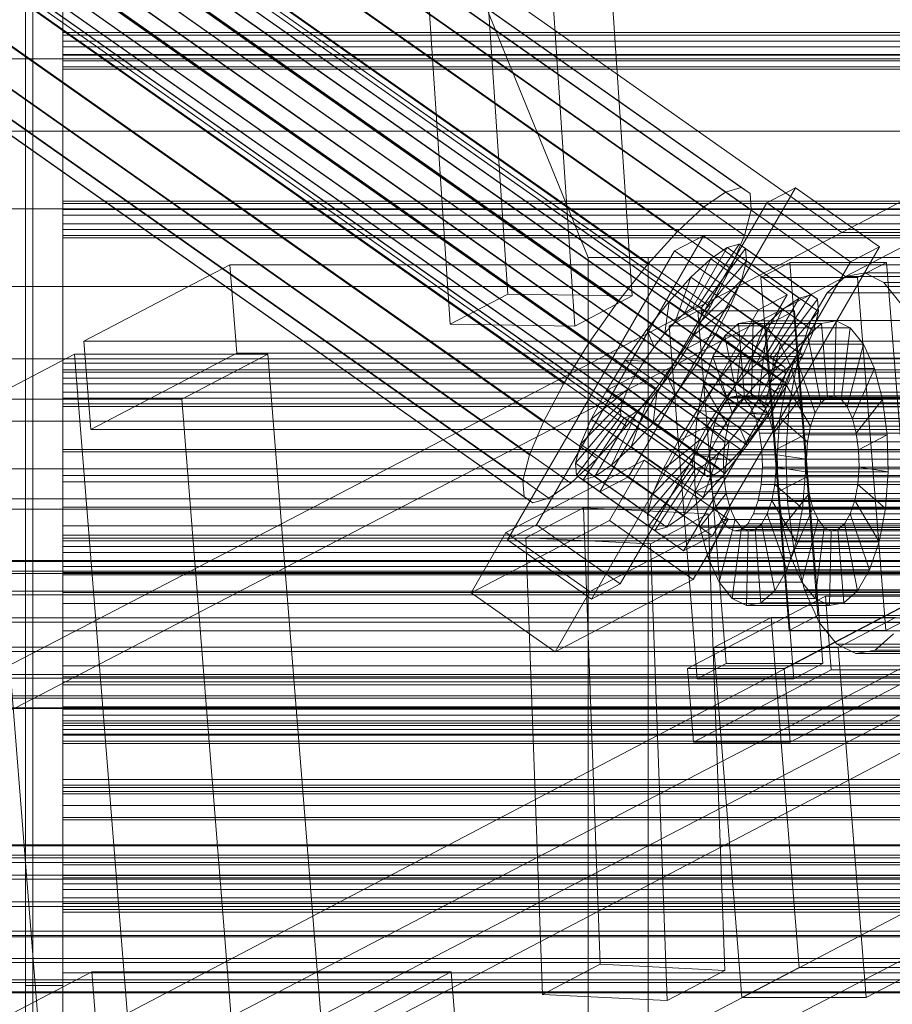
# Model space of a CAD drawing. Header units: millimetres. Extents: x -4738 to 65662, y -68080 to 6847.
# Tile 168 of 256: x -1256 to -1139, y -33899 to -33768. Entities that reach past the tile are written whole.
import ezdxf

# ---------------------------------------------------------------- set-up
doc = ezdxf.new("R2010")
doc.units = ezdxf.units.MM
for name, color, linetype, lineweight in [('COTAS_O', 1, 'Continuous', 0), ('frontal_C03', 7, 'Continuous', 0), ('frontal_C10', 7, 'Continuous', 0), ('frontal_dosificador', 7, 'Continuous', 0), ('frontal_secador', 7, 'Continuous', 0)]:
    doc.layers.add(name, color=color, linetype=linetype, lineweight=lineweight)
doc.dimstyles.new('R19_100', dxfattribs={"dimtxt": 250, "dimasz": 150, "dimexe": 150, "dimexo": 80, "dimgap": 100, "dimtad": 1, "dimtih": 1, "dimtoh": 1, "dimdsep": 46, "dimcen": 0.09, "dimadec": 0, "dimazin": 0, "dimtfac": 1, "dimtdec": 4, "dimtofl": 0, "dimtmove": 0, "dimatfit": 3, "dimfxl": 1, "dimtolj": 1, "dimtzin": 0, "dimarcsym": 0})

# ---------------------------------------------------------------- blocks, each defined once
blk = doc.blocks.new('DIM_R31_47')
at = {"layer": 'COTAS_O'}
for p, q in [((-1725, -31700), (-1025, -31700)), ((-1025, -31700), (-1070, -31850)), ((-1025, -34400), (-1025, -31700)), ((-1025, -31700), (-980, -31850)), ((-1025, -34400), (-1070, -34250)), ((-1025, -34400), (-980, -34250)), ((-1725, -34400), (-1025, -34400))]:
    blk.add_line(p, q, dxfattribs=at)
blk.add_text('2700 O', height=250, rotation=90, dxfattribs=at).set_placement((-1125, -33050))
blk = doc.blocks.new('DIM_R31_48')
at = {"layer": 'COTAS_O'}
for p, q in [((-1725, -33700), (-1575, -33655)), ((1725, -33700), (1575, -33655)), ((-1725, -34400), (-1725, -33700)), ((-1725, -33700), (1725, -33700)), ((-1725, -33700), (-1575, -33745)), ((1725, -33700), (1575, -33745)), ((1725, -34400), (1725, -33700))]:
    blk.add_line(p, q, dxfattribs=at)
blk.add_text('3450 O', height=250, dxfattribs=at).set_placement((0, -33600))
blk = doc.blocks.new('DIM_R31_53')
at = {"layer": 'COTAS_O'}
for p, q in [((-1480, -33670), (-780, -33670)), ((-780, -33670), (-825, -33820)), ((-780, -36000), (-780, -33670)), ((-780, -33670), (-735, -33820)), ((-780, -36000), (-825, -35850)), ((-780, -36000), (-735, -35850)), ((-1480, -36000), (-780, -36000))]:
    blk.add_line(p, q, dxfattribs=at)
blk.add_text('2330 O', height=250, rotation=90, dxfattribs=at).set_placement((-880, -34835))
blk = doc.blocks.new('DIM_R31_55')
at = {"layer": 'COTAS_O'}
for p, q in [((-1400, -33000), (-700, -33000)), ((-700, -33000), (-745, -33150)), ((-700, -36000), (-700, -33000)), ((-700, -33000), (-655, -33150)), ((-700, -36000), (-745, -35850)), ((-700, -36000), (-655, -35850)), ((-1400, -36000), (-700, -36000))]:
    blk.add_line(p, q, dxfattribs=at)
blk.add_text('3000 O', height=250, rotation=90, dxfattribs=at).set_placement((-800, -34500))

msp = doc.modelspace()

# ---------------------------------------------------------------- linework, layer by layer
at = {"layer": 'frontal_C03'}
for p, q in [((-1254, -34946.422), (-1254, -32331.232)), ((-1250, -32331.232), (-1250, -34946.422)), ((-1254, -32430.626), (-1254, -35045.817)), ((-1250, -35045.817), (-1250, -32430.626)), ((-1250, -33770.35), (-1250, -33770.033)), ((-1250, -33770.033), (-1250, -33771.144)), ((1250, -33770.033), (-1250, -33770.033)), ((-1250, -33771.908), (-1250, -33770.35)), ((1250, -33770.35), (-1250, -33770.35)), ((-1250, -33771.144), (-1250, -33773.031)), ((1250, -33771.144), (-1250, -33771.144)), ((-1250, -33773.795), (-1250, -33771.908)), ((-1250, -33771.908), (1250, -33771.908)), ((-1250, -33773.031), (-1250, -33774.589)), ((1250, -33773.031), (-1250, -33773.031)), ((-1250, -33774.906), (-1250, -33773.795)), ((1250, -33773.795), (-1250, -33773.795)), ((-1250, -33774.589), (-1250, -33774.906)), ((1250, -33774.589), (-1250, -33774.589)), ((1250, -33774.906), (-1250, -33774.906)), ((-1250, -33792.808), (-1250, -33792.491)), ((-1250, -33792.491), (-1250, -33793.602)), ((1250, -33792.491), (-1250, -33792.491)), ((-1250, -33794.366), (-1250, -33792.808)), ((1250, -33792.808), (-1250, -33792.808)), ((-1250, -33793.602), (-1250, -33795.489)), ((1250, -33793.602), (-1250, -33793.602)), ((-1250, -33796.253), (-1250, -33794.366)), ((-1250, -33794.366), (1250, -33794.366)), ((-1250, -33795.489), (-1250, -33797.047)), ((1250, -33795.489), (-1250, -33795.489)), ((-1250, -33797.363), (-1250, -33796.253)), ((1250, -33796.253), (-1250, -33796.253)), ((-1250, -33797.047), (-1250, -33797.363)), ((1250, -33797.047), (-1250, -33797.047)), ((1250, -33797.363), (-1250, -33797.363)), ((-1250, -33815.265), (-1250, -33814.949)), ((-1250, -33814.949), (-1250, -33816.059)), ((1250, -33814.949), (-1250, -33814.949)), ((-1250, -33816.823), (-1250, -33815.265)), ((1250, -33815.265), (-1250, -33815.265)), ((-1250, -33816.059), (-1250, -33817.946)), ((1250, -33816.059), (-1250, -33816.059)), ((-1250, -33818.71), (-1250, -33816.823)), ((-1250, -33816.823), (1250, -33816.823)), ((-1250, -33817.946), (-1250, -33819.504)), ((1250, -33817.946), (-1250, -33817.946)), ((-1250, -33819.821), (-1250, -33818.71)), ((1250, -33818.71), (-1250, -33818.71)), ((-1250, -33819.504), (-1250, -33819.821)), ((1250, -33819.504), (-1250, -33819.504)), ((1250, -33819.821), (-1250, -33819.821)), ((-1250, -33829.043), (-1250, -33825.584)), ((-1250, -33825.584), (-1250, -33825.878)), ((1250, -33825.584), (-1250, -33825.584)), ((-1250, -33825.878), (-1250, -33829.881)), ((1250, -33825.878), (-1250, -33825.878)), ((-1250, -33835.73), (-1250, -33829.043)), ((1250, -33829.043), (-1250, -33829.043)), ((-1250, -33829.881), (-1250, -33836.983)), ((1250, -33829.881), (-1250, -33829.881)), ((-1250, -33844.625), (-1250, -33835.73)), ((1250, -33835.73), (-1250, -33835.73)), ((-1250, -33836.983), (-1250, -33846.104)), ((1250, -33836.983), (-1250, -33836.983)), ((-1250, -33837.723), (-1250, -33837.406)), ((-1250, -33837.406), (-1250, -33838.517)), ((1250, -33837.406), (-1250, -33837.406)), ((-1250, -33839.281), (-1250, -33837.723)), ((1250, -33837.723), (-1250, -33837.723)), ((-1250, -33838.517), (-1250, -33840.404)), ((1250, -33838.517), (-1250, -33838.517)), ((-1250, -33841.168), (-1250, -33839.281)), ((-1250, -33839.281), (1250, -33839.281)), ((1496, -33840.377), (-1496, -33840.377)), ((1496, -33840.495), (-1496, -33840.495)), ((-1250, -33840.404), (-1250, -33841.962)), ((1250, -33840.404), (-1250, -33840.404)), ((-1250, -33842.279), (-1250, -33841.168)), ((1250, -33841.168), (-1250, -33841.168)), ((1496, -33841.761), (-1496, -33841.761)), ((1496, -33842.096), (-1496, -33842.096)), ((-1250, -33841.962), (-1250, -33842.279)), ((1250, -33841.962), (-1250, -33841.962)), ((1250, -33842.279), (-1250, -33842.279)), ((1496, -33844.435), (-1496, -33844.435)), ((1496, -33844.937), (-1496, -33844.937)), ((-1250, -33854.375), (-1250, -33844.625)), ((-1250, -33844.625), (1250, -33844.625)), ((-1250, -33846.104), (-1250, -33855.854)), ((1250, -33846.104), (-1250, -33846.104)), ((-1496, -33847.994), (1496, -33847.994)), ((1496, -33848.585), (-1496, -33848.585)), ((1496, -33851.894), (-1496, -33851.894)), ((1496, -33852.485), (-1496, -33852.485)), ((-1250, -33863.495), (-1250, -33854.375)), ((1250, -33854.375), (-1250, -33854.375)), ((1496, -33855.542), (-1496, -33855.542)), ((1496, -33856.043), (-1496, -33856.043)), ((-1250, -33855.854), (-1250, -33864.749)), ((1250, -33855.854), (-1250, -33855.854)), ((-1250, -33860.97), (-1250, -33856.542)), ((-1250, -33856.542), (-1250, -33856.918)), ((1250, -33856.542), (-1250, -33856.542)), ((-1250, -33856.918), (-1250, -33862.042)), ((1250, -33856.918), (-1250, -33856.918)), ((1496, -33858.383), (-1496, -33858.383)), ((1496, -33858.718), (-1496, -33858.718)), ((1496, -33859.984), (-1496, -33859.984)), ((1496, -33860.101), (-1496, -33860.101)), ((-1250, -33860.181), (-1250, -33859.864)), ((-1250, -33859.864), (-1250, -33860.974)), ((1250, -33859.864), (-1250, -33859.864)), ((-1250, -33861.739), (-1250, -33860.181)), ((1250, -33860.181), (-1250, -33860.181)), ((-1250, -33869.528), (-1250, -33860.97)), ((-1250, -33860.974), (-1250, -33862.862)), ((1250, -33860.974), (-1250, -33860.974)), ((-1250, -33863.626), (-1250, -33861.739)), ((-1250, -33861.739), (1250, -33861.739)), ((-1250, -33862.042), (-1250, -33871.133)), ((1250, -33862.042), (-1250, -33862.042)), ((-1250, -33862.862), (-1250, -33864.42)), ((1250, -33862.862), (-1250, -33862.862)), ((-1250, -33870.598), (-1250, -33863.495)), ((1250, -33863.495), (-1250, -33863.495)), ((-1250, -33864.736), (-1250, -33863.626)), ((1250, -33863.626), (-1250, -33863.626)), ((-1250, -33864.42), (-1250, -33864.736)), ((1250, -33864.42), (-1250, -33864.42)), ((1250, -33864.736), (-1250, -33864.736)), ((-1250, -33864.749), (-1250, -33871.435)), ((1250, -33864.749), (-1250, -33864.749)), ((-1250, -33880.914), (-1250, -33869.528)), ((1250, -33869.528), (-1250, -33869.528)), ((-1250, -33874.601), (-1250, -33870.598)), ((1250, -33870.598), (-1250, -33870.598)), ((-1250, -33871.133), (-1250, -33882.807)), ((1250, -33871.133), (-1250, -33871.133)), ((-1250, -33871.435), (-1250, -33874.895)), ((1250, -33871.435), (-1250, -33871.435)), ((-1250, -33874.895), (-1250, -33874.601)), ((1250, -33874.601), (-1250, -33874.601)), ((1250, -33874.895), (-1250, -33874.895)), ((1496, -33878.238), (-1496, -33878.238)), ((1496, -33878.356), (-1496, -33878.356)), ((-1579, -33880.615), (1579, -33880.615)), ((1496, -33879.622), (-1496, -33879.622)), ((1496, -33879.957), (-1496, -33879.957)), ((-1250, -33893.394), (-1250, -33880.914)), ((-1250, -33880.914), (1250, -33880.914)), ((1496, -33882.297), (-1496, -33882.297)), ((1496, -33882.798), (-1496, -33882.798)), ((-1250, -33882.638), (-1250, -33882.322)), ((-1250, -33882.322), (-1250, -33883.432)), ((1250, -33882.322), (-1250, -33882.322)), ((-1250, -33884.196), (-1250, -33882.638)), ((1250, -33882.638), (-1250, -33882.638)), ((-1250, -33882.807), (-1250, -33895.287)), ((1250, -33882.807), (-1250, -33882.807)), ((-1250, -33883.432), (-1250, -33885.319)), ((1250, -33883.432), (-1250, -33883.432)), ((-1250, -33886.083), (-1250, -33884.196)), ((-1250, -33884.196), (1250, -33884.196)), ((-1496, -33885.855), (1496, -33885.855)), ((-1250, -33885.319), (-1250, -33886.877)), ((1250, -33885.319), (-1250, -33885.319)), ((1496, -33886.446), (-1496, -33886.446)), ((-1250, -33887.194), (-1250, -33886.083)), ((1250, -33886.083), (-1250, -33886.083)), ((-1250, -33886.877), (-1250, -33887.194)), ((1250, -33886.877), (-1250, -33886.877)), ((1250, -33887.194), (-1250, -33887.194)), ((1496, -33889.755), (-1496, -33889.755)), ((1496, -33890.346), (-1496, -33890.346)), ((1496, -33893.403), (-1496, -33893.403)), ((-1250, -33905.068), (-1250, -33893.394)), ((1250, -33893.394), (-1250, -33893.394)), ((1496, -33893.905), (-1496, -33893.905)), ((1496, -33896.244), (-1496, -33896.244)), ((-1250, -33895.287), (-1250, -33906.673)), ((1250, -33895.287), (-1250, -33895.287)), ((1496, -33896.579), (-1496, -33896.579)), ((1496, -33897.845), (-1496, -33897.845)), ((1496, -33897.963), (-1496, -33897.963))]:
    msp.add_line(p, q, dxfattribs=at)
at = {"layer": 'frontal_C10'}
for p, q in [((-1203.948, -33606.367), (-1190.715, -33804.867)), ((-1174.127, -33805.117), (-1187.361, -33606.616)), ((-1198.371, -33808.877), (-1211.604, -33610.376)), ((-1181.784, -33809.127), (-1195.017, -33610.626)), ((-1159.57, -33790.665), (-1339.26, -33664.191)), ((-1161.692, -33791.289), (-1341.382, -33664.814)), ((-1158.395, -33791.473), (-1338.085, -33664.999)), ((-1164.617, -33793.301), (-1344.306, -33666.827)), ((-1154.92, -33814.566), (-1363.359, -33667.856)), ((-1154.168, -33814.345), (-1362.607, -33667.635)), ((-1153.751, -33814.631), (-1362.191, -33667.921)), ((-1158.248, -33793.658), (-1337.937, -33667.183)), ((-1155.956, -33815.279), (-1364.396, -33668.569)), ((-1153.699, -33815.405), (-1362.139, -33668.695)), ((-1157.206, -33816.436), (-1365.645, -33669.725)), ((-1154.014, -33816.614), (-1362.454, -33669.904)), ((-1168.144, -33796.565), (-1347.834, -33670.091)), ((-1159.137, -33797.069), (-1338.826, -33670.595)), ((-1158.584, -33817.957), (-1367.024, -33671.247)), ((-1154.675, -33818.176), (-1363.115, -33671.465)), ((-1159.997, -33819.739), (-1368.437, -33673.029)), ((-1364.077, -33673.273), (-1155.637, -33819.983)), ((-1172.034, -33800.859), (-1351.724, -33674.384)), ((-1161.349, -33821.661), (-1369.788, -33674.951)), ((-1156.835, -33821.914), (-1365.275, -33675.203)), ((-1161.003, -33801.476), (-1340.692, -33675.002)), ((-1162.546, -33823.592), (-1370.986, -33676.881)), ((-1158.186, -33823.836), (-1366.626, -33677.125)), ((-1163.508, -33825.4), (-1371.948, -33678.689)), ((-1159.599, -33825.618), (-1368.039, -33678.908)), ((-1176.022, -33805.889), (-1355.712, -33679.415)), ((-819.886, -33679.922), (-1279.266, -33920.495)), ((-1242.446, -33920.495), (-783.067, -33679.922)), ((-1164.169, -33826.961), (-1372.609, -33680.251)), ((-1160.978, -33827.14), (-1369.417, -33680.429)), ((-1343.407, -33680.103), (-1163.718, -33806.578)), ((-1164.484, -33828.17), (-1372.924, -33681.459)), ((-1164.432, -33828.944), (-1372.872, -33682.233)), ((-1164.016, -33829.23), (-1372.455, -33682.52)), ((-1163.264, -33829.009), (-1371.704, -33682.299)), ((-1162.228, -33828.296), (-1370.667, -33681.586)), ((-1179.836, -33811.313), (-1359.525, -33684.839)), ((-1167.098, -33812.026), (-1346.787, -33685.551)), ((-1183.216, -33816.762), (-1362.905, -33690.287)), ((-1170.911, -33817.45), (-1350.601, -33690.976)), ((-1185.931, -33821.863), (-1365.62, -33695.389)), ((-1174.899, -33822.48), (-1354.589, -33696.006)), ((-1187.797, -33826.27), (-1367.486, -33699.795)), ((-1178.79, -33826.774), (-1358.479, -33700.299)), ((-1188.686, -33829.682), (-1368.376, -33703.207)), ((-1182.317, -33830.038), (-1362.006, -33703.564)), ((-1188.538, -33831.866), (-1368.228, -33705.392)), ((-1187.363, -33832.674), (-1367.053, -33706.2)), ((-1185.242, -33832.051), (-1364.931, -33705.576)), ((-1146.168, -33796.641), (-973.846, -33707.108)), ((-973.38, -33712.988), (-1145.702, -33802.521)), ((-1276.132, -33959.683), (-816.753, -33719.11)), ((-1242.002, -33729.188), (-1146.168, -33796.641)), ((-1145.702, -33802.521), (-1241.536, -33735.068)), ((-1152.349, -33790.691), (-1174.6, -33829.206)), ((-1164.617, -33793.301), (-1161.692, -33791.289)), ((-1161.692, -33791.289), (-1159.57, -33790.665)), ((-1159.57, -33790.665), (-1158.395, -33791.473)), ((-1158.395, -33791.473), (-1158.248, -33793.658)), ((-1152.349, -33790.691), (-1156.187, -33792.696)), ((-1141.168, -33798.56), (-1152.349, -33790.691)), ((-1178.438, -33831.211), (-1156.187, -33792.696)), ((-1156.187, -33792.696), (-1145.006, -33800.565)), ((-1168.144, -33796.565), (-1164.617, -33793.301)), ((-1158.248, -33793.658), (-1159.137, -33797.069)), ((-1375.93, -33916.019), (-1146.168, -33796.641)), ((-1256.266, -33916.019), (-1026.503, -33796.641)), ((-1172.034, -33800.859), (-1168.144, -33796.565)), ((-1146.168, -33796.641), (-1026.503, -33796.641)), ((-1164.631, -33797.106), (-1186.882, -33835.621)), ((-1164.631, -33797.106), (-1168.469, -33799.111)), ((-1153.45, -33804.976), (-1164.631, -33797.106)), ((-1159.137, -33797.069), (-1161.003, -33801.476)), ((-1190.72, -33837.626), (-1168.469, -33799.111)), ((-1168.469, -33799.111), (-1157.288, -33806.98)), ((-1161.465, -33798.673), (-1166.1, -33806.697)), ((-1159.877, -33798.206), (-1165.348, -33806.476)), ((-1158.998, -33798.811), (-1164.932, -33806.762)), ((-1161.465, -33798.673), (-1163.652, -33800.178)), ((-1163.419, -33837.075), (-1141.168, -33798.56)), ((-1159.877, -33798.206), (-1161.465, -33798.673)), ((-1151.881, -33805.418), (-1161.465, -33798.673)), ((-1158.998, -33798.811), (-1159.877, -33798.206)), ((-1150.294, -33804.951), (-1159.877, -33798.206)), ((-1158.888, -33800.444), (-1158.998, -33798.811)), ((-1149.415, -33805.556), (-1158.998, -33798.811)), ((-1145.006, -33800.565), (-1141.168, -33798.56)), ((-1145.006, -33800.565), (-1167.258, -33839.08)), ((-1163.652, -33800.178), (-1167.137, -33807.41)), ((-1163.652, -33800.178), (-1166.291, -33802.62)), ((-1158.888, -33800.444), (-1164.88, -33807.536)), ((-1154.069, -33806.923), (-1163.652, -33800.178)), ((-1159.553, -33802.997), (-1158.888, -33800.444)), ((-1149.304, -33807.19), (-1158.888, -33800.444)), ((-1153.123, -33800.663), (-1156.951, -33802.667)), ((-1140.236, -33800.663), (-1153.123, -33800.663)), ((-1153.123, -33800.663), (-1149.363, -33847.688)), ((-1144.064, -33802.667), (-1140.236, -33800.663)), ((-1136.476, -33847.688), (-1140.236, -33800.663)), ((-1227.761, -33800.968), (-1247.208, -33811.152)), ((-445.338, -33800.968), (-1227.761, -33800.968)), ((-1227.761, -33800.968), (-1226.821, -33812.724)), ((-1176.022, -33805.889), (-1172.034, -33800.859)), ((-1161.003, -33801.476), (-1163.718, -33806.578)), ((-1145.702, -33802.521), (-1375.464, -33921.899)), ((-1026.037, -33802.521), (-1255.799, -33921.899)), ((-1166.291, -33802.62), (-1169.201, -33805.831)), ((-1166.291, -33802.62), (-1168.386, -33808.566)), ((-1156.707, -33809.365), (-1166.291, -33802.62)), ((-1159.553, -33802.997), (-1165.195, -33808.745)), ((-1160.949, -33806.293), (-1159.553, -33802.997)), ((-1149.97, -33809.742), (-1159.553, -33802.997)), ((-1156.951, -33802.667), (-1144.064, -33802.667)), ((-1153.191, -33849.693), (-1156.951, -33802.667)), ((-1145.702, -33802.521), (-1148.15, -33804.687)), ((-1143.117, -33802.051), (-1145.702, -33802.521)), ((-1026.037, -33802.521), (-1145.702, -33802.521)), ((-906.372, -33802.521), (-1145.702, -33802.521)), ((-1144.064, -33802.667), (-1140.304, -33849.693)), ((-1140.573, -33803.309), (-1143.117, -33802.051)), ((-903.788, -33802.051), (-1143.117, -33802.051)), ((-1138.243, -33806.209), (-1140.573, -33803.309)), ((-901.244, -33803.309), (-1140.573, -33803.309)), ((-1198.371, -33808.877), (-1190.715, -33804.867)), ((-1190.715, -33804.867), (-1174.127, -33805.117)), ((-1174.127, -33805.117), (-1181.784, -33809.127)), ((-1179.836, -33811.313), (-1176.022, -33805.889)), ((-1175.701, -33843.491), (-1153.45, -33804.976)), ((-1169.201, -33805.831), (-1172.184, -33809.594)), ((-1169.201, -33805.831), (-1169.765, -33810.088)), ((-1159.617, -33812.577), (-1169.201, -33805.831)), ((-1157.288, -33806.98), (-1153.45, -33804.976)), ((-1156.517, -33813.442), (-1151.881, -33805.418)), ((-1155.765, -33813.221), (-1150.294, -33804.951)), ((-1155.349, -33813.507), (-1149.415, -33805.556)), ((-1154.069, -33806.923), (-1151.881, -33805.418)), ((-1151.881, -33805.418), (-1150.294, -33804.951)), ((-1148.15, -33804.687), (-1150.297, -33808.401)), ((-1150.294, -33804.951), (-1149.415, -33805.556)), ((-1149.415, -33805.556), (-1149.304, -33807.19)), ((-908.821, -33804.687), (-1148.15, -33804.687)), ((-1157.288, -33806.98), (-1179.54, -33845.495)), ((-1165.373, -33807.078), (-1169.201, -33809.083)), ((-1167.137, -33807.41), (-1166.1, -33806.697)), ((-1163.718, -33806.578), (-1167.098, -33812.026)), ((-1166.1, -33806.697), (-1165.348, -33806.476)), ((-1166.1, -33806.697), (-1156.517, -33813.442)), ((-1160.949, -33806.293), (-1165.856, -33810.306)), ((-1152.486, -33807.078), (-1165.373, -33807.078)), ((-1165.373, -33807.078), (-1161.613, -33854.103)), ((-1165.348, -33806.476), (-1164.932, -33806.762)), ((-1165.348, -33806.476), (-1155.765, -33813.221)), ((-1164.932, -33806.762), (-1164.88, -33807.536)), ((-1164.932, -33806.762), (-1155.349, -33813.507)), ((-1162.98, -33810.109), (-1160.949, -33806.293)), ((-1151.365, -33813.038), (-1160.949, -33806.293)), ((-1157.553, -33814.155), (-1154.069, -33806.923)), ((-1156.707, -33809.365), (-1154.069, -33806.923)), ((-1156.314, -33809.083), (-1152.486, -33807.078)), ((-1155.296, -33814.281), (-1149.304, -33807.19)), ((-1148.726, -33854.103), (-1152.486, -33807.078)), ((-1149.304, -33807.19), (-1149.97, -33809.742)), ((-1169.765, -33810.088), (-1168.386, -33808.566)), ((-1168.386, -33808.566), (-1167.137, -33807.41)), ((-1168.386, -33808.566), (-1158.803, -33815.311)), ((-1167.137, -33807.41), (-1157.553, -33814.155)), ((-1164.88, -33807.536), (-1165.195, -33808.745)), ((-1164.88, -33807.536), (-1155.296, -33814.281)), ((-1157.995, -33808.44), (-1159.928, -33808.791)), ((-1157.995, -33808.44), (-1158.229, -33818.422)), ((-1156.092, -33809.381), (-1157.995, -33808.44)), ((-1146.949, -33808.44), (-1157.995, -33808.44)), ((-1150.297, -33808.401), (-1151.994, -33813.411)), ((-910.967, -33808.401), (-1150.297, -33808.401)), ((-1148.882, -33808.791), (-1146.949, -33808.44)), ((-1147.183, -33818.422), (-1146.949, -33808.44)), ((-1146.949, -33808.44), (-1145.046, -33809.381)), ((-1181.784, -33809.127), (-1198.371, -33808.877)), ((-1172.184, -33809.594), (-1175.037, -33813.652)), ((-1172.184, -33809.594), (-1171.178, -33811.87)), ((-1162.601, -33816.339), (-1172.184, -33809.594)), ((-1169.201, -33809.083), (-1156.314, -33809.083)), ((-1165.441, -33856.108), (-1169.201, -33809.083)), ((-1165.195, -33808.745), (-1165.856, -33810.306)), ((-1165.195, -33808.745), (-1155.611, -33815.49)), ((-1159.928, -33808.791), (-1161.76, -33810.412)), ((-1159.928, -33808.791), (-1159.145, -33818.588)), ((-1148.882, -33808.791), (-1159.928, -33808.791)), ((-1159.617, -33812.577), (-1156.707, -33809.365)), ((-1158.803, -33815.311), (-1156.707, -33809.365)), ((-1156.092, -33809.381), (-1157.328, -33818.868)), ((-1156.314, -33809.083), (-1152.554, -33856.108)), ((-1154.349, -33811.55), (-1156.092, -33809.381)), ((-1145.046, -33809.381), (-1156.092, -33809.381)), ((-1155.611, -33815.49), (-1149.97, -33809.742)), ((-1149.97, -33809.742), (-1151.365, -33813.038)), ((-1150.714, -33810.412), (-1148.882, -33808.791)), ((-1148.099, -33818.588), (-1148.882, -33808.791)), ((-1146.282, -33818.868), (-1145.046, -33809.381)), ((-1145.046, -33809.381), (-1143.303, -33811.55)), ((-1247.208, -33811.152), (-464.785, -33811.152)), ((-1246.268, -33822.908), (-1247.208, -33811.152)), ((-1171.178, -33811.87), (-1169.765, -33810.088)), ((-1169.765, -33810.088), (-1160.181, -33816.833)), ((-1166.818, -33812.114), (-1162.98, -33810.109)), ((-1165.856, -33810.306), (-1166.818, -33812.114)), ((-1165.856, -33810.306), (-1156.273, -33817.052)), ((-1165.508, -33814.185), (-1162.98, -33810.109)), ((-1161.76, -33810.412), (-1163.365, -33813.19)), ((-1162.98, -33810.109), (-1153.397, -33816.854)), ((-1161.76, -33810.412), (-1160.012, -33819.356)), ((-1150.714, -33810.412), (-1161.76, -33810.412)), ((-1152.319, -33813.19), (-1150.714, -33810.412)), ((-1148.966, -33819.356), (-1150.714, -33810.412)), ((-1183.216, -33816.762), (-1179.836, -33811.313)), ((-1172.529, -33813.792), (-1171.178, -33811.87)), ((-1171.178, -33811.87), (-1161.594, -33818.615)), ((-1167.098, -33812.026), (-1170.911, -33817.45)), ((-1166.818, -33812.114), (-1168.016, -33814.044)), ((-1157.235, -33818.859), (-1166.818, -33812.114)), ((-1154.349, -33811.55), (-1156.502, -33819.895)), ((-1152.885, -33814.8), (-1154.349, -33811.55)), ((-1143.303, -33811.55), (-1154.349, -33811.55)), ((-1145.456, -33819.895), (-1143.303, -33811.55)), ((-1143.303, -33811.55), (-1141.839, -33814.8)), ((-1248.448, -33812.85), (-1259.933, -33818.864)), ((-1222.674, -33812.85), (-1248.448, -33812.85)), ((-1248.448, -33812.85), (-1241.439, -33900.515)), ((-1246.268, -33822.908), (-1226.821, -33812.724)), ((-1234.159, -33818.864), (-1222.674, -33812.85)), ((-1226.821, -33812.724), (-444.398, -33812.724)), ((-1215.665, -33900.515), (-1222.674, -33812.85)), ((-1175.037, -33813.652), (-1177.565, -33817.727)), ((-1175.037, -33813.652), (-1172.529, -33813.792)), ((-1165.453, -33820.397), (-1175.037, -33813.652)), ((-1173.727, -33815.722), (-1172.529, -33813.792)), ((-1172.529, -33813.792), (-1162.946, -33820.537)), ((-1163.365, -33813.19), (-1164.635, -33816.937)), ((-1163.365, -33813.19), (-1160.773, -33820.672)), ((-1152.319, -33813.19), (-1163.365, -33813.19)), ((-1162.601, -33816.339), (-1159.617, -33812.577)), ((-1160.181, -33816.833), (-1159.617, -33812.577)), ((-1156.517, -33813.442), (-1157.553, -33814.155)), ((-1155.765, -33813.221), (-1156.517, -33813.442)), ((-1156.273, -33817.052), (-1151.365, -33813.038)), ((-1155.349, -33813.507), (-1155.765, -33813.221)), ((-1155.296, -33814.281), (-1155.349, -33813.507)), ((-1153.589, -33816.937), (-1152.319, -33813.19)), ((-1151.365, -33813.038), (-1153.397, -33816.854)), ((-1151.994, -33813.411), (-1153.127, -33819.373)), ((-1149.727, -33820.672), (-1152.319, -33813.19)), ((-912.665, -33813.411), (-1151.994, -33813.411)), ((-1168.016, -33814.044), (-1169.367, -33815.966)), ((-1168.361, -33818.242), (-1165.508, -33814.185)), ((-1165.508, -33814.185), (-1168.016, -33814.044)), ((-1168.016, -33814.044), (-1158.432, -33820.79)), ((-1155.925, -33820.93), (-1165.508, -33814.185)), ((-1157.553, -33814.155), (-1158.803, -33815.311)), ((-1155.956, -33815.279), (-1154.92, -33814.566)), ((-1152.885, -33814.8), (-1155.808, -33821.435)), ((-1155.611, -33815.49), (-1155.296, -33814.281)), ((-1154.92, -33814.566), (-1154.168, -33814.345)), ((-1154.168, -33814.345), (-1153.751, -33814.631)), ((-1153.751, -33814.631), (-1153.699, -33815.405)), ((-1151.799, -33818.909), (-1152.885, -33814.8)), ((-1141.839, -33814.8), (-1152.885, -33814.8)), ((-1144.763, -33821.435), (-1141.839, -33814.8)), ((-1141.839, -33814.8), (-1140.753, -33818.909)), ((-1177.565, -33817.727), (-1173.727, -33815.722)), ((-1174.689, -33817.53), (-1173.727, -33815.722)), ((-1173.727, -33815.722), (-1164.143, -33822.468)), ((-1169.367, -33815.966), (-1170.78, -33817.749)), ((-1168.361, -33818.242), (-1169.367, -33815.966)), ((-1169.367, -33815.966), (-1159.784, -33822.712)), ((-1165.453, -33820.397), (-1162.601, -33816.339)), ((-1161.594, -33818.615), (-1162.601, -33816.339)), ((-1158.803, -33815.311), (-1160.181, -33816.833)), ((-1158.584, -33817.957), (-1157.206, -33816.436)), ((-1157.206, -33816.436), (-1155.956, -33815.279)), ((-1156.273, -33817.052), (-1155.611, -33815.49)), ((-1153.699, -33815.405), (-1154.014, -33816.614)), ((-1185.931, -33821.863), (-1183.216, -33816.762)), ((-1179.596, -33821.543), (-1174.689, -33817.53)), ((-1177.565, -33817.727), (-1179.596, -33821.543)), ((-1167.981, -33824.472), (-1177.565, -33817.727)), ((-1175.35, -33819.091), (-1174.689, -33817.53)), ((-1170.911, -33817.45), (-1174.899, -33822.48)), ((-1174.689, -33817.53), (-1165.105, -33824.275)), ((-1170.78, -33817.749), (-1172.158, -33819.27)), ((-1171.344, -33822.005), (-1170.78, -33817.749)), ((-1170.78, -33817.749), (-1161.197, -33824.494)), ((-1164.635, -33816.937), (-1165.483, -33821.397)), ((-1164.635, -33816.937), (-1161.374, -33822.447)), ((-1153.589, -33816.937), (-1164.635, -33816.937)), ((-1160.181, -33816.833), (-1161.594, -33818.615)), ((-1153.397, -33816.854), (-1157.235, -33818.859)), ((-1157.235, -33818.859), (-1156.273, -33817.052)), ((-1153.397, -33816.854), (-1155.925, -33820.93)), ((-1154.014, -33816.614), (-1154.675, -33818.176)), ((-1154.437, -33821.397), (-1153.589, -33816.937)), ((-1150.329, -33822.447), (-1153.589, -33816.937)), ((-1259.933, -33818.864), (-1234.159, -33818.864)), ((-1252.923, -33906.53), (-1259.933, -33818.864)), ((-1234.159, -33818.864), (-1227.149, -33906.53)), ((-1171.344, -33822.005), (-1168.361, -33818.242)), ((-1158.777, -33824.987), (-1168.361, -33818.242)), ((-1161.594, -33818.615), (-1162.946, -33820.537)), ((-1160.986, -33818.588), (-1161.853, -33819.356)), ((-1160.07, -33818.422), (-1160.986, -33818.588)), ((-888.519, -33818.588), (-1160.986, -33818.588)), ((-1159.169, -33818.868), (-1160.07, -33818.422)), ((-887.603, -33818.422), (-1160.07, -33818.422)), ((-1160.012, -33819.356), (-1159.145, -33818.588)), ((-1159.997, -33819.739), (-1158.584, -33817.957)), ((-1158.343, -33819.895), (-1159.169, -33818.868)), ((-886.701, -33818.868), (-1159.169, -33818.868)), ((-1159.145, -33818.588), (-1158.229, -33818.422)), ((-1159.145, -33818.588), (-1148.099, -33818.588)), ((-1158.432, -33820.79), (-1157.235, -33818.859)), ((-1158.229, -33818.422), (-1157.328, -33818.868)), ((-1158.229, -33818.422), (-1147.183, -33818.422)), ((-1157.328, -33818.868), (-1156.502, -33819.895)), ((-1157.328, -33818.868), (-1146.282, -33818.868)), ((-1154.675, -33818.176), (-1155.637, -33819.983)), ((-1151.799, -33818.909), (-1155.294, -33823.381)), ((-1151.166, -33823.597), (-1151.799, -33818.909)), ((-1140.753, -33818.909), (-1151.799, -33818.909)), ((-1148.099, -33818.588), (-1148.966, -33819.356)), ((-1147.183, -33818.422), (-1148.099, -33818.588)), ((-1146.282, -33818.868), (-1147.183, -33818.422)), ((-1145.456, -33819.895), (-1146.282, -33818.868)), ((-1144.248, -33823.381), (-1140.753, -33818.909)), ((-1140.753, -33818.909), (-1140.12, -33823.597)), ((-1181.657, -33827.392), (-1175.665, -33820.3)), ((-1180.992, -33824.84), (-1175.35, -33819.091)), ((-1175.665, -33820.3), (-1175.35, -33819.091)), ((-1175.665, -33820.3), (-1166.082, -33827.046)), ((-1175.613, -33821.074), (-1175.665, -33820.3)), ((-1175.35, -33819.091), (-1165.767, -33825.837)), ((-1174.254, -33825.217), (-1172.158, -33819.27)), ((-1172.158, -33819.27), (-1173.408, -33820.427)), ((-1172.158, -33819.27), (-1162.575, -33826.015)), ((-1161.853, -33819.356), (-1162.614, -33820.672)), ((-889.386, -33819.356), (-1161.853, -33819.356)), ((-1161.349, -33821.661), (-1159.997, -33819.739)), ((-1160.773, -33820.672), (-1160.012, -33819.356)), ((-1160.012, -33819.356), (-1148.966, -33819.356)), ((-1157.649, -33821.435), (-1158.343, -33819.895)), ((-885.876, -33819.895), (-1158.343, -33819.895)), ((-1155.637, -33819.983), (-1156.835, -33821.914)), ((-1156.502, -33819.895), (-1155.808, -33821.435)), ((-1156.502, -33819.895), (-1145.456, -33819.895)), ((-1153.127, -33819.373), (-1153.619, -33825.884)), ((-913.798, -33819.373), (-1153.127, -33819.373)), ((-1148.966, -33819.356), (-1149.727, -33820.672)), ((-1144.763, -33821.435), (-1145.456, -33819.895)), ((-1181.546, -33829.026), (-1175.613, -33821.074)), ((-1179.596, -33821.543), (-1180.992, -33824.84)), ((-1180.668, -33829.63), (-1175.196, -33821.361)), ((-1170.013, -33828.289), (-1179.596, -33821.543)), ((-1179.08, -33829.164), (-1174.445, -33821.14)), ((-1176.893, -33827.658), (-1173.408, -33820.427)), ((-1175.613, -33821.074), (-1166.029, -33827.82)), ((-1175.196, -33821.361), (-1175.613, -33821.074)), ((-1174.445, -33821.14), (-1175.196, -33821.361)), ((-1175.196, -33821.361), (-1165.613, -33828.106)), ((-1173.408, -33820.427), (-1174.445, -33821.14)), ((-1174.445, -33821.14), (-1164.861, -33827.885)), ((-1173.408, -33820.427), (-1163.825, -33827.172)), ((-1167.981, -33824.472), (-1165.453, -33820.397)), ((-1165.483, -33821.397), (-1165.851, -33826.267)), ((-1165.483, -33821.397), (-1161.776, -33824.56)), ((-1154.437, -33821.397), (-1165.483, -33821.397)), ((-1162.946, -33820.537), (-1165.453, -33820.397)), ((-1162.946, -33820.537), (-1164.143, -33822.468)), ((-1162.614, -33820.672), (-1163.215, -33822.447)), ((-890.147, -33820.672), (-1162.614, -33820.672)), ((-1162.546, -33823.592), (-1161.349, -33821.661)), ((-1161.374, -33822.447), (-1160.773, -33820.672)), ((-1160.773, -33820.672), (-1149.727, -33820.672)), ((-1159.784, -33822.712), (-1158.432, -33820.79)), ((-1155.925, -33820.93), (-1158.777, -33824.987)), ((-1158.432, -33820.79), (-1155.925, -33820.93)), ((-1157.135, -33823.381), (-1157.649, -33821.435)), ((-885.182, -33821.435), (-1157.649, -33821.435)), ((-1155.808, -33821.435), (-1155.294, -33823.381)), ((-1155.808, -33821.435), (-1144.763, -33821.435)), ((-1154.805, -33826.267), (-1154.437, -33821.397)), ((-1150.73, -33824.56), (-1154.437, -33821.397)), ((-1149.727, -33820.672), (-1150.329, -33822.447)), ((-1144.248, -33823.381), (-1144.763, -33821.435)), ((-463.845, -33822.908), (-1246.268, -33822.908)), ((-1187.797, -33826.27), (-1185.931, -33821.863)), ((-1174.899, -33822.48), (-1178.79, -33826.774)), ((-1174.254, -33825.217), (-1171.344, -33822.005)), ((-1161.76, -33828.75), (-1171.344, -33822.005)), ((-1164.143, -33822.468), (-1167.981, -33824.472)), ((-1164.143, -33822.468), (-1165.105, -33824.275)), ((-1163.215, -33822.447), (-1163.617, -33824.56)), ((-890.748, -33822.447), (-1163.215, -33822.447)), ((-1161.776, -33824.56), (-1161.374, -33822.447)), ((-1161.374, -33822.447), (-1150.329, -33822.447)), ((-1161.197, -33824.494), (-1159.784, -33822.712)), ((-1159.784, -33822.712), (-1158.777, -33824.987)), ((-1156.835, -33821.914), (-1158.186, -33823.836)), ((-1150.329, -33822.447), (-1150.73, -33824.56)), ((-1165.105, -33824.275), (-1170.013, -33828.289)), ((-1165.105, -33824.275), (-1165.767, -33825.837)), ((-1163.508, -33825.4), (-1162.546, -33823.592)), ((-1158.186, -33823.836), (-1159.599, -33825.618)), ((-1156.835, -33825.601), (-1157.135, -33823.381)), ((-884.668, -33823.381), (-1157.135, -33823.381)), ((-1155.294, -33823.381), (-1154.994, -33825.601)), ((-1155.294, -33823.381), (-1144.248, -33823.381)), ((-1154.994, -33825.601), (-1151.166, -33823.597)), ((-1151.166, -33823.597), (-1140.12, -33823.597)), ((-1151.029, -33828.544), (-1151.166, -33823.597)), ((-1143.948, -33825.601), (-1144.248, -33823.381)), ((-1140.12, -33823.597), (-1143.948, -33825.601)), ((-1140.12, -33823.597), (-1139.983, -33828.544)), ((-1180.992, -33824.84), (-1181.657, -33827.392)), ((-1171.408, -33831.585), (-1180.992, -33824.84)), ((-1176.893, -33827.658), (-1174.254, -33825.217)), ((-1164.671, -33831.962), (-1174.254, -33825.217)), ((-1170.013, -33828.289), (-1167.981, -33824.472)), ((-1164.169, -33826.961), (-1163.508, -33825.4)), ((-1163.617, -33824.56), (-1163.791, -33826.866)), ((-891.15, -33824.56), (-1163.617, -33824.56)), ((-1162.575, -33826.015), (-1161.197, -33824.494)), ((-1161.95, -33826.866), (-1161.776, -33824.56)), ((-1161.776, -33824.56), (-1150.73, -33824.56)), ((-1161.197, -33824.494), (-1161.76, -33828.75)), ((-1158.777, -33824.987), (-1161.76, -33828.75)), ((-1159.599, -33825.618), (-1160.978, -33827.14)), ((-1156.77, -33827.945), (-1156.835, -33825.601)), ((-1156.835, -33825.601), (-884.368, -33825.601)), ((-1143.948, -33825.601), (-1154.994, -33825.601)), ((-1154.994, -33825.601), (-1154.929, -33827.945)), ((-1150.73, -33824.56), (-1150.904, -33826.866)), ((-1143.883, -33827.945), (-1143.948, -33825.601)), ((-1188.686, -33829.682), (-1187.797, -33826.27)), ((-1178.79, -33826.774), (-1182.317, -33830.038)), ((-1165.767, -33825.837), (-1171.408, -33831.585)), ((-1165.767, -33825.837), (-1166.082, -33827.046)), ((-1165.851, -33826.267), (-1161.95, -33826.866)), ((-1154.805, -33826.267), (-1165.851, -33826.267)), ((-1165.851, -33826.267), (-1165.713, -33831.215)), ((-1162.575, -33826.015), (-1164.671, -33831.962)), ((-1163.825, -33827.172), (-1162.575, -33826.015)), ((-1163.791, -33826.866), (-1163.726, -33829.21)), ((-891.324, -33826.866), (-1163.791, -33826.866)), ((-1161.95, -33826.866), (-1150.904, -33826.866)), ((-1161.885, -33829.21), (-1161.95, -33826.866)), ((-1150.904, -33826.866), (-1154.805, -33826.267)), ((-1154.667, -33831.215), (-1154.805, -33826.267)), ((-1153.619, -33825.884), (-1153.435, -33832.498)), ((-914.29, -33825.884), (-1153.619, -33825.884)), ((-1150.904, -33826.866), (-1150.839, -33829.21)), ((-1172.522, -33827), (-1190.945, -33836.623)), ((-1172.074, -33834.137), (-1181.657, -33827.392)), ((-1181.657, -33827.392), (-1181.546, -33829.026)), ((-1179.08, -33829.164), (-1176.893, -33827.658)), ((-1172.522, -33827), (-1177.157, -33835.024)), ((-1167.309, -33834.404), (-1176.893, -33827.658)), ((-1161.341, -33834.869), (-1172.522, -33827)), ((-1166.082, -33827.046), (-1172.074, -33834.137)), ((-1166.029, -33827.82), (-1171.963, -33835.771)), ((-1165.613, -33828.106), (-1171.084, -33836.375)), ((-1164.861, -33827.885), (-1169.497, -33835.909)), ((-1163.825, -33827.172), (-1167.309, -33834.404)), ((-1166.082, -33827.046), (-1166.029, -33827.82)), ((-1166.029, -33827.82), (-1165.613, -33828.106)), ((-1165.613, -33828.106), (-1164.861, -33827.885)), ((-1164.861, -33827.885), (-1163.825, -33827.172)), ((-1164.484, -33828.17), (-1164.169, -33826.961)), ((-1164.432, -33828.944), (-1164.484, -33828.17)), ((-1160.978, -33827.14), (-1162.228, -33828.296)), ((-1156.944, -33830.252), (-1156.77, -33827.945)), ((-884.303, -33827.945), (-1156.77, -33827.945)), ((-1154.929, -33827.945), (-1155.103, -33830.252)), ((-1151.029, -33828.544), (-1154.929, -33827.945)), ((-1154.929, -33827.945), (-1143.883, -33827.945)), ((-1144.057, -33830.252), (-1143.883, -33827.945)), ((-1143.883, -33827.945), (-1139.983, -33828.544)), ((-1171.963, -33835.771), (-1181.546, -33829.026)), ((-1181.546, -33829.026), (-1180.668, -33829.63)), ((-1180.668, -33829.63), (-1179.08, -33829.164)), ((-1169.497, -33835.909), (-1179.08, -33829.164)), ((-1178.438, -33831.211), (-1174.6, -33829.206)), ((-1174.6, -33829.206), (-1163.419, -33837.075)), ((-1171.408, -33831.585), (-1170.013, -33828.289)), ((-1165.713, -33831.215), (-1161.885, -33829.21)), ((-1161.76, -33828.75), (-1164.671, -33831.962)), ((-1164.016, -33829.23), (-1164.432, -33828.944)), ((-1163.264, -33829.009), (-1164.016, -33829.23)), ((-1163.726, -33829.21), (-1163.426, -33831.431)), ((-891.259, -33829.21), (-1163.726, -33829.21)), ((-1162.228, -33828.296), (-1163.264, -33829.009)), ((-1161.885, -33829.21), (-1150.839, -33829.21)), ((-1161.585, -33831.431), (-1161.885, -33829.21)), ((-1150.839, -33829.21), (-1154.667, -33831.215)), ((-1151.396, -33833.414), (-1151.029, -33828.544)), ((-1139.983, -33828.544), (-1151.029, -33828.544)), ((-1150.839, -33829.21), (-1150.539, -33831.431)), ((-1139.983, -33828.544), (-1140.351, -33833.414)), ((-1188.538, -33831.866), (-1188.686, -33829.682)), ((-1182.317, -33830.038), (-1185.242, -33832.051)), ((-1171.084, -33836.375), (-1180.668, -33829.63)), ((-1157.346, -33832.365), (-1156.944, -33830.252)), ((-884.477, -33830.252), (-1156.944, -33830.252)), ((-1155.103, -33830.252), (-1155.505, -33832.365)), ((-1151.396, -33833.414), (-1155.103, -33830.252)), ((-1155.103, -33830.252), (-1144.057, -33830.252)), ((-1144.459, -33832.365), (-1144.057, -33830.252)), ((-1144.057, -33830.252), (-1140.351, -33833.414)), ((-1187.363, -33832.674), (-1188.538, -33831.866)), ((-1185.242, -33832.051), (-1187.363, -33832.674)), ((-1167.258, -33839.08), (-1178.438, -33831.211)), ((-1172.074, -33834.137), (-1171.408, -33831.585)), ((-1164.671, -33831.962), (-1167.309, -33834.404)), ((-1154.667, -33831.215), (-1165.713, -33831.215)), ((-1165.713, -33831.215), (-1165.08, -33835.903)), ((-1165.08, -33835.903), (-1161.585, -33831.431)), ((-1163.426, -33831.431), (-1162.912, -33833.377)), ((-890.959, -33831.431), (-1163.426, -33831.431)), ((-1161.585, -33831.431), (-1150.539, -33831.431)), ((-1161.071, -33833.377), (-1161.585, -33831.431)), ((-1154.034, -33835.903), (-1154.667, -33831.215)), ((-1150.539, -33831.431), (-1154.034, -33835.903)), ((-1150.539, -33831.431), (-1150.025, -33833.377)), ((-1180.623, -33833.334), (-1188.279, -33837.344)), ((-1164.006, -33834.147), (-1180.623, -33833.334)), ((-1180.623, -33833.334), (-1178.398, -33894.162)), ((-1163.995, -33840.012), (-1161.071, -33833.377)), ((-1162.912, -33833.377), (-1162.218, -33834.916)), ((-890.445, -33833.377), (-1162.912, -33833.377)), ((-1161.071, -33833.377), (-1150.025, -33833.377)), ((-1160.377, -33834.916), (-1161.071, -33833.377)), ((-1157.947, -33834.14), (-1157.346, -33832.365)), ((-884.879, -33832.365), (-1157.346, -33832.365)), ((-1155.505, -33832.365), (-1156.106, -33834.14)), ((-1152.244, -33837.875), (-1155.505, -33832.365)), ((-1155.505, -33832.365), (-1144.459, -33832.365)), ((-1153.435, -33832.498), (-1152.589, -33838.765)), ((-914.106, -33832.498), (-1153.435, -33832.498)), ((-1150.025, -33833.377), (-1152.949, -33840.012)), ((-1152.244, -33837.875), (-1151.396, -33833.414)), ((-1140.351, -33833.414), (-1151.396, -33833.414)), ((-1150.025, -33833.377), (-1149.331, -33834.916)), ((-1145.061, -33834.14), (-1144.459, -33832.365)), ((-1144.459, -33832.365), (-1141.198, -33837.875)), ((-1140.351, -33833.414), (-1141.198, -33837.875)), ((-1171.963, -33835.771), (-1172.074, -33834.137)), ((-1171.663, -33838.158), (-1164.006, -33834.147)), ((-1167.309, -33834.404), (-1169.497, -33835.909)), ((-1161.781, -33894.975), (-1164.006, -33834.147)), ((-1158.708, -33835.456), (-1157.947, -33834.14)), ((-885.48, -33834.14), (-1157.947, -33834.14)), ((-1156.106, -33834.14), (-1156.867, -33835.456)), ((-1153.514, -33841.622), (-1156.106, -33834.14)), ((-1156.106, -33834.14), (-1145.061, -33834.14)), ((-1145.821, -33835.456), (-1145.061, -33834.14)), ((-1145.061, -33834.14), (-1142.468, -33841.622)), ((-1195.58, -33844.647), (-1177.157, -33835.024)), ((-1190.72, -33837.626), (-1186.882, -33835.621)), ((-1186.882, -33835.621), (-1175.701, -33843.491)), ((-1179.764, -33844.492), (-1161.341, -33834.869)), ((-1177.157, -33835.024), (-1165.977, -33842.893)), ((-1171.084, -33836.375), (-1171.963, -33835.771)), ((-1169.497, -33835.909), (-1171.084, -33836.375)), ((-1165.977, -33842.893), (-1161.341, -33834.869)), ((-1154.034, -33835.903), (-1165.08, -33835.903)), ((-1165.08, -33835.903), (-1163.995, -33840.012)), ((-1162.53, -33843.261), (-1160.377, -33834.916)), ((-1162.218, -33834.916), (-1161.393, -33835.944)), ((-889.751, -33834.916), (-1162.218, -33834.916)), ((-1161.393, -33835.944), (-1160.491, -33836.39)), ((-888.926, -33835.944), (-1161.393, -33835.944)), ((-1160.787, -33845.431), (-1159.552, -33835.944)), ((-1160.377, -33834.916), (-1149.331, -33834.916)), ((-1159.552, -33835.944), (-1160.377, -33834.916)), ((-1159.576, -33836.223), (-1158.708, -33835.456)), ((-1159.552, -33835.944), (-1148.506, -33835.944)), ((-1158.65, -33836.39), (-1159.552, -33835.944)), ((-886.241, -33835.456), (-1158.708, -33835.456)), ((-1156.867, -33835.456), (-1157.735, -33836.223)), ((-1155.12, -33844.4), (-1156.867, -33835.456)), ((-1156.867, -33835.456), (-1145.821, -33835.456)), ((-1152.949, -33840.012), (-1154.034, -33835.903)), ((-1149.331, -33834.916), (-1151.484, -33843.261)), ((-1148.506, -33835.944), (-1149.742, -33845.431)), ((-1149.331, -33834.916), (-1148.506, -33835.944)), ((-1148.506, -33835.944), (-1147.604, -33836.39)), ((-1146.689, -33836.223), (-1145.821, -33835.456)), ((-1145.821, -33835.456), (-1144.074, -33844.4)), ((-1195.58, -33844.647), (-1190.945, -33836.623)), ((-1190.945, -33836.623), (-1179.764, -33844.492)), ((-1188.279, -33837.344), (-1171.663, -33838.158)), ((-1186.054, -33898.172), (-1188.279, -33837.344)), ((-1163.419, -33837.075), (-1167.258, -33839.08)), ((-1160.491, -33836.39), (-1159.576, -33836.223)), ((-888.024, -33836.39), (-1160.491, -33836.39)), ((-887.109, -33836.223), (-1159.576, -33836.223)), ((-1158.885, -33846.372), (-1158.65, -33836.39)), ((-1157.735, -33836.223), (-1158.65, -33836.39)), ((-1158.65, -33836.39), (-1147.604, -33836.39)), ((-1156.951, -33846.02), (-1157.735, -33836.223)), ((-1157.735, -33836.223), (-1146.689, -33836.223)), ((-1147.604, -33836.39), (-1147.839, -33846.372)), ((-1147.604, -33836.39), (-1146.689, -33836.223)), ((-1146.689, -33836.223), (-1145.905, -33846.02)), ((-1179.54, -33845.495), (-1190.72, -33837.626)), ((-1169.438, -33898.986), (-1171.663, -33838.158)), ((-1153.514, -33841.622), (-1152.244, -33837.875)), ((-1141.198, -33837.875), (-1152.244, -33837.875)), ((-1141.198, -33837.875), (-1142.468, -33841.622)), ((-1152.949, -33840.012), (-1163.995, -33840.012)), ((-1163.995, -33840.012), (-1162.53, -33843.261)), ((-1151.484, -33843.261), (-1152.949, -33840.012)), ((-1152.589, -33838.765), (-1151.138, -33844.258)), ((-913.26, -33838.765), (-1152.589, -33838.765)), ((-1155.12, -33844.4), (-1153.514, -33841.622)), ((-1142.468, -33841.622), (-1153.514, -33841.622)), ((-1142.468, -33841.622), (-1144.074, -33844.4)), ((-1165.977, -33842.893), (-1184.4, -33852.516)), ((-1175.701, -33843.491), (-1179.54, -33845.495)), ((-1151.484, -33843.261), (-1162.53, -33843.261)), ((-1162.53, -33843.261), (-1160.787, -33845.431)), ((-1149.742, -33845.431), (-1151.484, -33843.261)), ((-1184.4, -33852.516), (-1195.58, -33844.647)), ((-1179.764, -33844.492), (-1184.4, -33852.516)), ((-1148.371, -33845.127), (-1166.746, -33854.75)), ((-1156.951, -33846.02), (-1155.12, -33844.4)), ((-1144.074, -33844.4), (-1155.12, -33844.4)), ((-1153.859, -33854.75), (-1135.484, -33845.127)), ((-1151.138, -33844.258), (-1149.18, -33848.602)), ((-911.808, -33844.258), (-1151.138, -33844.258)), ((-1135.484, -33845.127), (-1148.371, -33845.127)), ((-1148.371, -33845.127), (-1147.588, -33854.924)), ((-1144.074, -33844.4), (-1145.905, -33846.02)), ((-1149.742, -33845.431), (-1160.787, -33845.431)), ((-1160.787, -33845.431), (-1158.885, -33846.372)), ((-1158.885, -33846.372), (-1156.951, -33846.02)), ((-1147.839, -33846.372), (-1158.885, -33846.372)), ((-1145.905, -33846.02), (-1156.951, -33846.02)), ((-1147.839, -33846.372), (-1149.742, -33845.431)), ((-1145.905, -33846.02), (-1147.839, -33846.372)), ((-1155.571, -33847.934), (-1163.228, -33851.944)), ((-1139.002, -33847.934), (-1155.571, -33847.934)), ((-1155.571, -33847.934), (-1151.843, -33894.568)), ((-1153.191, -33849.693), (-1149.363, -33847.688)), ((-1149.363, -33847.688), (-1136.476, -33847.688)), ((-1146.659, -33851.944), (-1139.002, -33847.934)), ((-1136.476, -33847.688), (-1140.304, -33849.693)), ((-1051.469, -33848.566), (-1426.748, -34043.548)), ((-1149.18, -33848.602), (-1146.85, -33851.502)), ((-909.851, -33848.602), (-1149.18, -33848.602)), ((-1140.304, -33849.693), (-1153.191, -33849.693)), ((-1141.722, -33852.29), (-1139.273, -33850.124)), ((-1146.85, -33851.502), (-1144.306, -33852.76)), ((-907.521, -33851.502), (-1146.85, -33851.502)), ((-1163.228, -33851.944), (-1146.659, -33851.944)), ((-1159.499, -33898.577), (-1163.228, -33851.944)), ((-1142.93, -33898.577), (-1146.659, -33851.944)), ((-1144.306, -33852.76), (-1141.722, -33852.29)), ((-904.977, -33852.76), (-1144.306, -33852.76)), ((-902.393, -33852.29), (-1141.722, -33852.29)), ((-1165.441, -33856.108), (-1161.613, -33854.103)), ((-1161.613, -33854.103), (-1148.726, -33854.103)), ((-1148.726, -33854.103), (-1152.554, -33856.108)), ((-1166.746, -33854.75), (-1153.859, -33854.75)), ((-1165.963, -33864.547), (-1166.746, -33854.75)), ((-1165.963, -33864.547), (-1147.588, -33854.924)), ((-1153.859, -33854.75), (-1153.076, -33864.547)), ((-1134.701, -33854.924), (-1153.076, -33864.547)), ((-1147.588, -33854.924), (-1134.701, -33854.924)), ((-1152.554, -33856.108), (-1165.441, -33856.108)), ((-1153.076, -33864.547), (-1165.963, -33864.547)), ((-617.66, -33890.501), (-1400.083, -33890.501)), ((-1246.133, -33895.148), (-1270.634, -33907.978)), ((-1198.267, -33895.148), (-1246.133, -33895.148)), ((-1246.133, -33895.148), (-1245.507, -33902.985)), ((-1222.768, -33907.978), (-1198.267, -33895.148)), ((-1197.641, -33902.985), (-1198.267, -33895.148)), ((-1186.054, -33898.172), (-1178.398, -33894.162)), ((-1178.398, -33894.162), (-1161.781, -33894.975)), ((-1161.781, -33894.975), (-1169.438, -33898.986)), ((-1159.499, -33898.577), (-1151.843, -33894.568)), ((-1151.843, -33894.568), (-1135.274, -33894.568)), ((-1135.274, -33894.568), (-1142.93, -33898.577)), ((-1169.438, -33898.986), (-1186.054, -33898.172)), ((-1142.93, -33898.577), (-1159.499, -33898.577))]:
    msp.add_line(p, q, dxfattribs=at)
at = {"layer": 'frontal_dosificador'}
for p, q in [((-1180, -33800), (-1750, -32400)), ((-820, -33800), (-1180, -33800)), ((-1180, -33965), (-1180, -33800)), ((-1172, -33800), (-1180, -33800)), ((-1180, -33955), (-1180, -33800)), ((-1172, -33955), (-1172, -33800))]:
    msp.add_line(p, q, dxfattribs=at)
at = {"layer": 'frontal_secador'}
for p, q in [((-1255, -33897), (-1255, -33657)), ((-1250, -33657), (-1250, -33897)), ((-1250, -33716), (-1250, -33956)), ((-1250, -33722), (-1250, -33962)), ((-1255, -33726), (-1255, -33966)), ((-1250, -33966), (-1250, -33726)), ((-1250, -33772.924), (-1250, -33753.75)), ((-1250, -33793.5), (-1250, -33772.924)), ((1250, -33772.924), (-1250, -33772.924)), ((1360, -33773.5), (-1360, -33773.5)), ((1360, -33783.147), (-1360, -33783.147)), ((-1360, -33793.5), (1360, -33793.5)), ((-1250, -33793.5), (-1250, -33814.076)), ((-1250, -33793.5), (1250, -33793.5)), ((1360, -33803.853), (-1360, -33803.853)), ((1360, -33813.5), (-1360, -33813.5)), ((-1250, -33814.076), (-1250, -33833.25)), ((1250, -33814.076), (-1250, -33814.076)), ((1360, -33821.784), (-1360, -33821.784)), ((1360, -33828.141), (-1360, -33828.141)), ((1360, -33832.137), (-1360, -33832.137)), ((1360, -33833.5), (-1360, -33833.5)), ((-1250, -33833.25), (-1250, -33849.715)), ((1250, -33833.25), (-1250, -33833.25)), ((-1250, -33849.715), (-1250, -33862.349)), ((1250, -33849.715), (-1250, -33849.715)), ((-1250, -33862.349), (-1250, -33870.291)), ((1250, -33862.349), (-1250, -33862.349)), ((-1250, -33870.291), (-1250, -33873)), ((1250, -33870.291), (-1250, -33870.291)), ((1250, -33873), (-1250, -33873)), ((-1255, -33966), (-1255, -33897)), ((-1255, -33897), (-1250, -33897)), ((-1250, -33897), (-1250, -33966))]:
    msp.add_line(p, q, dxfattribs=at)

# ---------------------------------------------------------------- dimensions: what is measured, and where the dimension line sits
at = {"layer": 'COTAS_O'}
for p1, p2, distance, picture, middle in [((-1725, -34400), (-1725, -31700), -700, 'DIM_R31_47', (-1025, -33050)), ((-1400, -36000), (-1400, -33000), -700, 'DIM_R31_55', (-700, -34500)), ((-1725, -34400), (1725, -34400), 700, 'DIM_R31_48', (0, -33700)), ((-1480, -36000), (-1480, -33670), -700, 'DIM_R31_53', (-780, -34835))]:
    dim = msp.add_aligned_dim(p1=p1, p2=p2, distance=distance, text='<> O', dimstyle='R19_100', dxfattribs=at)
    dim.commit()
    dim.dimension.update_dxf_attribs({"geometry": picture, "text_midpoint": middle})

doc.saveas('drawing.dxf')
